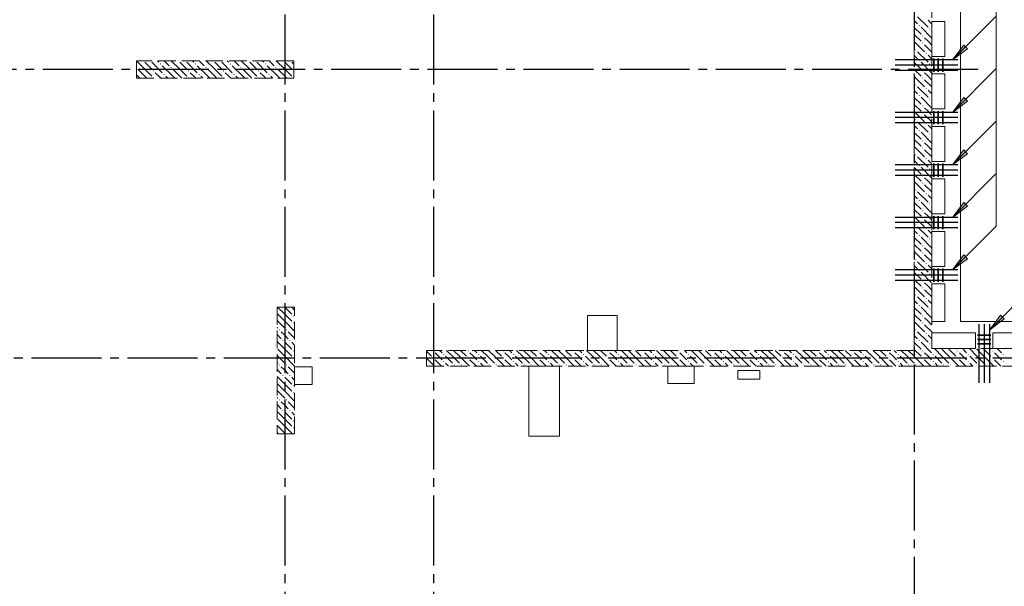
# Model space of a CAD drawing. Header units: millimetres. Extents: x 0 to 30608, y 0 to 42000.
# Tile 13 of 15: x 11589 to 22854, y 28863 to 35339. Entities that reach past the tile are written whole.
import ezdxf

# ---------------------------------------------------------------- set-up
doc = ezdxf.new("R2010")
doc.units = ezdxf.units.MM
doc.linetypes.add('______2', pattern=[270, 200, -70])
doc.linetypes.add('______5', pattern=[1100, 800, -100, 100, -100])
for name, color, linetype, lineweight in [('S1 Стержни арматуры фон', 7, 'Continuous', 25), ('ЖБ Пилон', 180, 'Continuous', 25), ('Оси', 40, '______5', 18), ('Позиционная метка номер позиции', 7, 'Continuous', 13), ('Ребро вкладыша арматура поперечная AW', 7, 'Continuous', 25)]:
    doc.layers.add(name, color=color, linetype=linetype, lineweight=lineweight)
doc.layers.add('ЖБ Перекрытие верхний уровень', color=7, linetype='Continuous', lineweight=25, true_color=0xe0e0ff)
doc.layers.add('ЖБ Стена верхний уровень', color=7, linetype='Continuous', lineweight=25, true_color=0x006e00)

msp = doc.modelspace()

# ---------------------------------------------------------------- hatches: boundary and pattern name
at = {"layer": 'ЖБ Пилон', "linetype": 'Continuous', "lineweight": 18, "transparency": 33554687}
for points in [[(13004, 34870), (13001, 34867), (12998, 34870)], [(13084, 34870), (13081, 34867), (13078, 34870)], [(13194, 34833), (13201, 34840), (13207, 34833), (13201, 34827)], [(13404, 34870), (13401, 34867), (13398, 34870)], [(13484, 34870), (13481, 34867), (13478, 34870)], [(13594, 34833), (13601, 34840), (13607, 34833), (13601, 34827)], [(13804, 34870), (13801, 34867), (13798, 34870)], [(13884, 34870), (13881, 34867), (13878, 34870)], [(13994, 34833), (14001, 34840), (14007, 34833), (14001, 34827)], [(14204, 34870), (14201, 34867), (14198, 34870)], [(14284, 34870), (14281, 34867), (14278, 34870)], [(14394, 34833), (14401, 34840), (14407, 34833), (14401, 34827)], [(14604, 34870), (14601, 34867), (14598, 34870)], [(14684, 34870), (14681, 34867), (14678, 34870)], [(12924, 34797), (12927, 34793), (12924, 34790)], [(13114, 34753), (13121, 34760), (13127, 34753), (13121, 34747)], [(13234, 34713), (13241, 34720), (13247, 34713), (13241, 34707)], [(13314, 34793), (13321, 34800), (13327, 34793), (13321, 34787)], [(13514, 34753), (13521, 34760), (13527, 34753), (13521, 34747)], [(13634, 34713), (13641, 34720), (13647, 34713), (13641, 34707)], [(13714, 34793), (13721, 34800), (13727, 34793), (13721, 34787)], [(13914, 34753), (13921, 34760), (13927, 34753), (13921, 34747)], [(14034, 34713), (14041, 34720), (14047, 34713), (14041, 34707)], [(14114, 34793), (14121, 34800), (14127, 34793), (14121, 34787)], [(14314, 34753), (14321, 34760), (14327, 34753), (14321, 34747)], [(14434, 34713), (14441, 34720), (14447, 34713), (14441, 34707)], [(14514, 34793), (14521, 34800), (14527, 34793), (14521, 34787)], [(14714, 34753), (14721, 34760), (14724, 34757), (14724, 34750), (14721, 34747)], [(13114, 34673), (13121, 34680), (13127, 34673), (13124, 34670), (13118, 34670)], [(13514, 34673), (13521, 34680), (13527, 34673), (13524, 34670), (13518, 34670)], [(13914, 34673), (13921, 34680), (13927, 34673), (13924, 34670), (13918, 34670)], [(14314, 34673), (14321, 34680), (14327, 34673), (14324, 34670), (14318, 34670)], [(14714, 34673), (14721, 34680), (14724, 34677), (14724, 34670), (14718, 34670)], [(14714, 31953), (14721, 31960), (14727, 31953), (14721, 31947)], [(14714, 31873), (14721, 31880), (14727, 31873), (14721, 31867)], [(14554, 31793), (14561, 31800), (14567, 31793), (14561, 31787)], [(14634, 31793), (14641, 31800), (14647, 31793), (14641, 31787)], [(14594, 31673), (14601, 31680), (14607, 31673), (14601, 31667)], [(14674, 31673), (14681, 31680), (14687, 31673), (14681, 31667)], [(14714, 31553), (14721, 31560), (14727, 31553), (14721, 31547)], [(14714, 31473), (14721, 31480), (14727, 31473), (14721, 31467)], [(14554, 31393), (14561, 31400), (14567, 31393), (14561, 31387)], [(14634, 31393), (14641, 31400), (14647, 31393), (14641, 31387)], [(14594, 31273), (14601, 31280), (14607, 31273), (14601, 31267)], [(14674, 31273), (14681, 31280), (14687, 31273), (14681, 31267)], [(14714, 31153), (14721, 31160), (14727, 31153), (14721, 31147)], [(14554, 30993), (14561, 31000), (14567, 30993), (14561, 30987)], [(14634, 30993), (14641, 31000), (14647, 30993), (14641, 30987)], [(14714, 31073), (14721, 31080), (14727, 31073), (14721, 31067)], [(14594, 30873), (14601, 30880), (14607, 30873), (14601, 30867)], [(14674, 30873), (14681, 30880), (14687, 30873), (14681, 30867)], [(14714, 30753), (14721, 30760), (14727, 30753), (14721, 30747)], [(14714, 30673), (14721, 30680), (14727, 30673), (14721, 30667)]]:
    msp.add_hatch(color=7, dxfattribs=at).paths.add_polyline_path(points, flags=16)
at = {"layer": 'ЖБ Стена верхний уровень', "linetype": 'Continuous', "lineweight": 18, "transparency": 33554687}
for points in [[(21874, 35273), (21881, 35280), (21887, 35273), (21881, 35267)], [(21914, 35153), (21921, 35160), (21927, 35153), (21921, 35147)], [(21994, 35233), (22001, 35240), (22007, 35233), (22001, 35227)], [(21914, 35073), (21921, 35080), (21927, 35073), (21921, 35067)], [(21834, 34993), (21841, 35000), (21847, 34993), (21841, 34987)], [(21954, 34953), (21961, 34960), (21967, 34953), (21961, 34947)], [(21874, 34873), (21881, 34880), (21887, 34873), (21881, 34867)], [(21994, 34833), (22001, 34840), (22007, 34833), (22001, 34827)], [(21914, 34753), (21921, 34760), (21927, 34753), (21921, 34747)], [(21834, 34593), (21841, 34600), (21847, 34593), (21841, 34587)], [(21914, 34673), (21921, 34680), (21927, 34673), (21921, 34667)], [(21874, 34473), (21881, 34480), (21887, 34473), (21881, 34467)], [(21954, 34553), (21961, 34560), (21967, 34553), (21961, 34547)], [(21914, 34353), (21921, 34360), (21927, 34353), (21921, 34347)], [(21994, 34433), (22001, 34440), (22007, 34433), (22001, 34427)], [(21914, 34273), (21921, 34280), (21927, 34273), (21921, 34267)], [(21834, 34193), (21841, 34200), (21847, 34193), (21841, 34187)], [(21954, 34153), (21961, 34160), (21967, 34153), (21961, 34147)], [(21874, 34073), (21881, 34080), (21887, 34073), (21881, 34067)], [(21994, 34033), (22001, 34040), (22007, 34033), (22001, 34027)], [(21914, 33953), (21921, 33960), (21927, 33953), (21921, 33947)], [(21834, 33793), (21841, 33800), (21847, 33793), (21841, 33787)], [(21914, 33873), (21921, 33880), (21927, 33873), (21921, 33867)], [(21954, 33753), (21961, 33760), (21967, 33753), (21961, 33747)], [(21874, 33673), (21881, 33680), (21887, 33673), (21881, 33667)], [(21994, 33633), (22001, 33640), (22007, 33633), (22001, 33627)], [(21914, 33553), (21921, 33560), (21927, 33553), (21921, 33547)], [(21914, 33473), (21921, 33480), (21927, 33473), (21921, 33467)], [(21834, 33393), (21841, 33400), (21847, 33393), (21841, 33387)], [(21954, 33353), (21961, 33360), (21967, 33353), (21961, 33347)], [(21874, 33273), (21881, 33280), (21887, 33273), (21881, 33267)], [(21994, 33233), (22001, 33240), (22007, 33233), (22001, 33227)], [(21914, 33153), (21921, 33160), (21927, 33153), (21921, 33147)], [(21914, 33073), (21921, 33080), (21927, 33073), (21921, 33067)], [(21834, 32993), (21841, 33000), (21847, 32993), (21841, 32987)], [(21954, 32953), (21961, 32960), (21967, 32953), (21961, 32947)], [(21874, 32873), (21881, 32880), (21887, 32873), (21881, 32867)], [(21994, 32833), (22001, 32840), (22007, 32833), (22001, 32827)], [(21914, 32753), (21921, 32760), (21927, 32753), (21921, 32747)], [(21914, 32673), (21921, 32680), (21927, 32673), (21921, 32667)], [(21834, 32593), (21841, 32600), (21847, 32593), (21841, 32587)], [(21954, 32553), (21961, 32560), (21967, 32553), (21961, 32547)], [(21874, 32473), (21881, 32480), (21887, 32473), (21881, 32467)], [(21914, 32353), (21921, 32360), (21927, 32353), (21921, 32347)], [(21994, 32433), (22001, 32440), (22007, 32433), (22001, 32427)], [(21914, 32273), (21921, 32280), (21927, 32273), (21921, 32267)], [(21834, 32193), (21841, 32200), (21847, 32193), (21841, 32187)], [(21954, 32153), (21961, 32160), (21967, 32153), (21961, 32147)], [(21874, 32073), (21881, 32080), (21887, 32073), (21881, 32067)], [(21994, 32033), (22001, 32040), (22007, 32033), (22001, 32027)], [(21914, 31953), (21921, 31960), (21927, 31953), (21921, 31947)], [(21914, 31873), (21921, 31880), (21927, 31873), (21921, 31867)], [(21834, 31793), (21841, 31800), (21847, 31793), (21841, 31787)], [(21874, 31673), (21881, 31680), (21887, 31673), (21881, 31667)], [(21954, 31753), (21961, 31760), (21967, 31753), (21961, 31747)], [(16314, 31553), (16321, 31560), (16327, 31553), (16321, 31547)], [(16714, 31553), (16721, 31560), (16727, 31553), (16721, 31547)], [(17114, 31553), (17121, 31560), (17127, 31553), (17121, 31547)], [(17514, 31553), (17521, 31560), (17527, 31553), (17521, 31547)], [(17914, 31553), (17921, 31560), (17927, 31553), (17921, 31547)], [(18314, 31553), (18321, 31560), (18327, 31553), (18321, 31547)], [(18714, 31553), (18721, 31560), (18727, 31553), (18721, 31547)], [(19114, 31553), (19121, 31560), (19127, 31553), (19121, 31547)], [(19514, 31553), (19521, 31560), (19527, 31553), (19521, 31547)], [(19914, 31553), (19921, 31560), (19927, 31553), (19921, 31547)], [(20314, 31553), (20321, 31560), (20327, 31553), (20321, 31547)], [(20714, 31553), (20721, 31560), (20727, 31553), (20721, 31547)], [(21114, 31553), (21121, 31560), (21127, 31553), (21121, 31547)], [(21514, 31553), (21521, 31560), (21527, 31553), (21521, 31547)], [(21914, 31553), (21921, 31560), (21927, 31553), (21921, 31547)], [(21994, 31633), (22001, 31640), (22007, 31633), (22001, 31627)], [(22314, 31553), (22321, 31560), (22327, 31553), (22321, 31547)], [(22714, 31553), (22721, 31560), (22727, 31553), (22721, 31547)], [(16314, 31473), (16321, 31480), (16327, 31473), (16321, 31467)], [(16434, 31513), (16441, 31520), (16447, 31513), (16441, 31507)], [(16434, 31433), (16441, 31440), (16447, 31433), (16441, 31427)], [(16714, 31473), (16721, 31480), (16727, 31473), (16721, 31467)], [(16834, 31513), (16841, 31520), (16847, 31513), (16841, 31507)], [(16834, 31433), (16841, 31440), (16847, 31433), (16841, 31427)], [(17114, 31473), (17121, 31480), (17127, 31473), (17121, 31467)], [(17234, 31513), (17241, 31520), (17247, 31513), (17241, 31507)], [(17234, 31433), (17241, 31440), (17247, 31433), (17241, 31427)], [(17514, 31473), (17521, 31480), (17527, 31473), (17521, 31467)], [(17634, 31513), (17641, 31520), (17647, 31513), (17641, 31507)], [(17634, 31433), (17641, 31440), (17647, 31433), (17641, 31427)], [(17914, 31473), (17921, 31480), (17927, 31473), (17921, 31467)], [(18034, 31513), (18041, 31520), (18047, 31513), (18041, 31507)], [(18034, 31433), (18041, 31440), (18047, 31433), (18041, 31427)], [(18314, 31473), (18321, 31480), (18327, 31473), (18321, 31467)], [(18434, 31513), (18441, 31520), (18447, 31513), (18441, 31507)], [(18434, 31433), (18441, 31440), (18447, 31433), (18441, 31427)], [(18714, 31473), (18721, 31480), (18727, 31473), (18721, 31467)], [(18834, 31513), (18841, 31520), (18847, 31513), (18841, 31507)], [(18834, 31433), (18841, 31440), (18847, 31433), (18841, 31427)], [(19114, 31473), (19121, 31480), (19127, 31473), (19121, 31467)], [(19234, 31513), (19241, 31520), (19247, 31513), (19241, 31507)], [(19234, 31433), (19241, 31440), (19247, 31433), (19241, 31427)], [(19514, 31473), (19521, 31480), (19527, 31473), (19521, 31467)], [(19634, 31513), (19641, 31520), (19647, 31513), (19641, 31507)], [(19634, 31433), (19641, 31440), (19647, 31433), (19641, 31427)], [(19914, 31473), (19921, 31480), (19927, 31473), (19921, 31467)], [(20034, 31513), (20041, 31520), (20047, 31513), (20041, 31507)], [(20034, 31433), (20041, 31440), (20047, 31433), (20041, 31427)], [(20314, 31473), (20321, 31480), (20327, 31473), (20321, 31467)], [(20434, 31513), (20441, 31520), (20447, 31513), (20441, 31507)], [(20434, 31433), (20441, 31440), (20447, 31433), (20441, 31427)], [(20714, 31473), (20721, 31480), (20727, 31473), (20721, 31467)], [(20834, 31513), (20841, 31520), (20847, 31513), (20841, 31507)], [(20834, 31433), (20841, 31440), (20847, 31433), (20841, 31427)], [(21114, 31473), (21121, 31480), (21127, 31473), (21121, 31467)], [(21234, 31513), (21241, 31520), (21247, 31513), (21241, 31507)], [(21234, 31433), (21241, 31440), (21247, 31433), (21241, 31427)], [(21514, 31473), (21521, 31480), (21527, 31473), (21521, 31467)], [(21634, 31513), (21641, 31520), (21647, 31513), (21641, 31507)], [(21634, 31433), (21641, 31440), (21647, 31433), (21641, 31427)], [(21914, 31473), (21921, 31480), (21927, 31473), (21921, 31467)], [(22034, 31513), (22041, 31520), (22047, 31513), (22041, 31507)], [(22034, 31433), (22041, 31440), (22047, 31433), (22041, 31427)], [(22314, 31473), (22321, 31480), (22327, 31473), (22321, 31467)], [(22434, 31513), (22441, 31520), (22447, 31513), (22441, 31507)], [(22434, 31433), (22441, 31440), (22447, 31433), (22441, 31427)], [(22714, 31473), (22721, 31480), (22727, 31473), (22721, 31467)], [(22834, 31513), (22841, 31520), (22847, 31513), (22841, 31507)], [(22834, 31433), (22841, 31440), (22847, 31433), (22841, 31427)], [(16244, 31397), (16247, 31393), (16244, 31390)], [(16554, 31393), (16561, 31400), (16567, 31393), (16561, 31387)], [(16634, 31393), (16641, 31400), (16647, 31393), (16641, 31387)], [(16954, 31393), (16961, 31400), (16967, 31393), (16961, 31387)], [(17034, 31393), (17041, 31400), (17047, 31393), (17041, 31387)], [(17354, 31393), (17361, 31400), (17367, 31393), (17361, 31387)], [(17434, 31393), (17441, 31400), (17447, 31393), (17441, 31387)], [(17754, 31393), (17761, 31400), (17767, 31393), (17761, 31387)], [(17834, 31393), (17841, 31400), (17847, 31393), (17841, 31387)], [(18154, 31393), (18161, 31400), (18167, 31393), (18161, 31387)], [(18234, 31393), (18241, 31400), (18247, 31393), (18241, 31387)], [(18554, 31393), (18561, 31400), (18567, 31393), (18561, 31387)], [(18634, 31393), (18641, 31400), (18647, 31393), (18641, 31387)], [(18954, 31393), (18961, 31400), (18967, 31393), (18961, 31387)], [(19034, 31393), (19041, 31400), (19047, 31393), (19041, 31387)], [(19354, 31393), (19361, 31400), (19367, 31393), (19361, 31387)], [(19434, 31393), (19441, 31400), (19447, 31393), (19441, 31387)], [(19754, 31393), (19761, 31400), (19767, 31393), (19761, 31387)], [(19834, 31393), (19841, 31400), (19847, 31393), (19841, 31387)], [(20154, 31393), (20161, 31400), (20167, 31393), (20161, 31387)], [(20234, 31393), (20241, 31400), (20247, 31393), (20241, 31387)], [(20554, 31393), (20561, 31400), (20567, 31393), (20561, 31387)], [(20634, 31393), (20641, 31400), (20647, 31393), (20641, 31387)], [(20954, 31393), (20961, 31400), (20967, 31393), (20961, 31387)], [(21034, 31393), (21041, 31400), (21047, 31393), (21041, 31387)], [(21354, 31393), (21361, 31400), (21367, 31393), (21361, 31387)], [(21434, 31393), (21441, 31400), (21447, 31393), (21441, 31387)], [(21754, 31393), (21761, 31400), (21767, 31393), (21761, 31387)], [(21834, 31393), (21841, 31400), (21847, 31393), (21841, 31387)], [(22154, 31393), (22161, 31400), (22167, 31393), (22161, 31387)], [(22234, 31393), (22241, 31400), (22247, 31393), (22241, 31387)], [(22554, 31393), (22561, 31400), (22567, 31393), (22561, 31387)], [(22634, 31393), (22641, 31400), (22647, 31393), (22641, 31387)]]:
    msp.add_hatch(color=7, dxfattribs=at).paths.add_polyline_path(points, flags=16)
at = {"layer": 'Позиционная метка номер позиции', "linetype": 'Continuous', "lineweight": 13, "transparency": 33554687}
for points in [[(22431, 35007), (22262, 34880), (22389, 35050)], [(22431, 34407), (22262, 34280), (22389, 34450)], [(22431, 33807), (22262, 33680), (22389, 33850)], [(22431, 33207), (22262, 33080), (22389, 33250)], [(22431, 32607), (22262, 32480), (22389, 32650)], [(22431, 32607), (22262, 32480), (22389, 32650)], [(22854, 31919), (22684, 31792), (22811, 31962)]]:
    msp.add_hatch(color=7, dxfattribs=at).paths.add_polyline_path(points, flags=16)

# ---------------------------------------------------------------- linework, layer by layer
at = {"layer": 'S1 Стержни арматуры фон', "color": 7, "linetype": 'Continuous', "lineweight": 25, "transparency": 33554687}
for p, q in [((22324, 34880), (21604, 34880)), ((22324, 34820), (21604, 34820)), ((22324, 34760), (21604, 34760)), ((22324, 34280), (21604, 34280)), ((22324, 34220), (21604, 34220)), ((22324, 34160), (21604, 34160)), ((22324, 33680), (21604, 33680)), ((22324, 33620), (21604, 33620)), ((22324, 33560), (21604, 33560)), ((22324, 33080), (21604, 33080)), ((22324, 33020), (21604, 33020)), ((22324, 32960), (21604, 32960)), ((22324, 32480), (21604, 32480)), ((22324, 32420), (21604, 32420)), ((22324, 32360), (21604, 32360)), ((22564, 31860), (22564, 31188)), ((22624, 31860), (22624, 31188)), ((22684, 31860), (22684, 31188))]:
    msp.add_line(p, q, dxfattribs=at)
at = {"layer": 'ЖБ Перекрытие верхний уровень', "color": 7, "linetype": 'Continuous', "lineweight": 18, "transparency": 33554687}
for p, q in [((22354, 31890), (22354, 38500)), ((22024, 34920), (22024, 35320)), ((22024, 35320), (22174, 35320)), ((22174, 35320), (22174, 34920)), ((22174, 34920), (22024, 34920)), ((22024, 34720), (22174, 34720)), ((22024, 34320), (22024, 34720)), ((22174, 34720), (22174, 34320)), ((22174, 34320), (22024, 34320)), ((22024, 33720), (22024, 34120)), ((22024, 34120), (22174, 34120)), ((22174, 34120), (22174, 33720)), ((22174, 33720), (22024, 33720)), ((22024, 33520), (22174, 33520)), ((22024, 33120), (22024, 33520)), ((22174, 33520), (22174, 33120)), ((22174, 33120), (22024, 33120)), ((22024, 32520), (22024, 32920)), ((22024, 32920), (22174, 32920)), ((22174, 32920), (22174, 32520)), ((22174, 32520), (22024, 32520)), ((22024, 32320), (22174, 32320)), ((22024, 31890), (22024, 32320)), ((22174, 32320), (22174, 31890)), ((18424, 31960), (18084, 31960)), ((18084, 31960), (18084, 31560)), ((18424, 31560), (18424, 31960)), ((22174, 31890), (22024, 31890)), ((26324, 31890), (22354, 31890)), ((22024, 31760), (22524, 31760)), ((22024, 31580), (22024, 31760)), ((22524, 31760), (22524, 31580)), ((22724, 31580), (22724, 31760)), ((22724, 31760), (23224, 31760)), ((18084, 31560), (18424, 31560)), ((22524, 31580), (22024, 31580)), ((23224, 31580), (22724, 31580)), ((14934, 31370), (14734, 31370)), ((14734, 31370), (14734, 31170)), ((14934, 31170), (14934, 31370)), ((17764, 31380), (17414, 31380)), ((17414, 31380), (17414, 30580)), ((17764, 30580), (17764, 31380)), ((19304, 31380), (19004, 31380)), ((19004, 31380), (19004, 31180)), ((19304, 31180), (19304, 31380)), ((20057, 31330), (19807, 31330)), ((19807, 31330), (19807, 31230)), ((20057, 31230), (20057, 31330)), ((19807, 31230), (20057, 31230)), ((14734, 31170), (14934, 31170)), ((19004, 31180), (19304, 31180)), ((17414, 30580), (17764, 30580))]:
    msp.add_line(p, q, dxfattribs=at)
at = {"layer": 'ЖБ Пилон', "color": 253, "linetype": '______2', "lineweight": 13, "true_color": 0xa0a0a0, "transparency": 33554687}
for p, q in [((14724, 34870), (12924, 34870)), ((12924, 34870), (12924, 34670)), ((14724, 34670), (14724, 34870)), ((12924, 34670), (14724, 34670)), ((14534, 32055), (14534, 30605)), ((14734, 32055), (14534, 32055)), ((14734, 30605), (14734, 32055)), ((14534, 30605), (14734, 30605))]:
    msp.add_line(p, q, dxfattribs=at)
at = {"layer": 'ЖБ Пилон', "color": 9, "linetype": 'Continuous', "lineweight": 18, "true_color": 0xc7c7c7, "transparency": 33554687}
for p, q in [((13021, 34773), (12924, 34870)), ((13021, 34853), (13101, 34773)), ((13101, 34853), (13221, 34733)), ((13164, 34870), (13181, 34853)), ((13341, 34693), (13221, 34813)), ((13244, 34870), (13301, 34813)), ((13421, 34773), (13324, 34870)), ((13421, 34853), (13501, 34773)), ((13501, 34853), (13621, 34733)), ((13564, 34870), (13581, 34853)), ((13741, 34693), (13621, 34813)), ((13644, 34870), (13701, 34813)), ((13821, 34773), (13724, 34870)), ((13821, 34853), (13901, 34773)), ((13901, 34853), (14021, 34733)), ((13964, 34870), (13981, 34853)), ((14141, 34693), (14021, 34813)), ((14044, 34870), (14101, 34813)), ((14221, 34773), (14124, 34870)), ((14221, 34853), (14301, 34773)), ((14301, 34853), (14421, 34733)), ((14364, 34870), (14381, 34853)), ((14541, 34693), (14421, 34813)), ((14444, 34870), (14501, 34813)), ((14621, 34773), (14524, 34870)), ((14621, 34853), (14701, 34773)), ((14701, 34853), (14724, 34830)), ((12941, 34693), (12924, 34710)), ((12941, 34773), (13021, 34693)), ((13021, 34773), (13101, 34693)), ((13181, 34693), (13141, 34733)), ((13341, 34773), (13421, 34693)), ((13421, 34773), (13501, 34693)), ((13581, 34693), (13541, 34733)), ((13741, 34773), (13821, 34693)), ((13821, 34773), (13901, 34693)), ((13981, 34693), (13941, 34733)), ((14141, 34773), (14221, 34693)), ((14221, 34773), (14301, 34693)), ((14381, 34693), (14341, 34733)), ((14541, 34773), (14621, 34693)), ((14621, 34773), (14701, 34693)), ((12941, 34693), (12964, 34670)), ((13021, 34693), (13044, 34670)), ((13204, 34670), (13181, 34693)), ((13261, 34693), (13284, 34670)), ((13341, 34693), (13364, 34670)), ((13421, 34693), (13444, 34670)), ((13604, 34670), (13581, 34693)), ((13661, 34693), (13684, 34670)), ((13741, 34693), (13764, 34670)), ((13821, 34693), (13844, 34670)), ((14004, 34670), (13981, 34693)), ((14061, 34693), (14084, 34670)), ((14141, 34693), (14164, 34670)), ((14221, 34693), (14244, 34670)), ((14404, 34670), (14381, 34693)), ((14461, 34693), (14484, 34670)), ((14541, 34693), (14564, 34670)), ((14621, 34693), (14644, 34670)), ((14621, 31973), (14539, 32055)), ((14621, 32053), (14701, 31973)), ((14701, 32053), (14734, 32020)), ((14541, 31893), (14534, 31900)), ((14541, 31973), (14621, 31893)), ((14541, 31893), (14621, 31813)), ((14621, 31973), (14701, 31893)), ((14621, 31893), (14734, 31780)), ((14534, 31820), (14541, 31813)), ((14621, 31733), (14581, 31773)), ((14661, 31773), (14734, 31700)), ((14534, 31740), (14581, 31693)), ((14621, 31573), (14534, 31660)), ((14661, 31693), (14621, 31733)), ((14541, 31573), (14621, 31493)), ((14621, 31653), (14701, 31573)), ((14621, 31573), (14701, 31493)), ((14701, 31653), (14734, 31620)), ((14541, 31493), (14534, 31500)), ((14541, 31493), (14621, 31413)), ((14621, 31493), (14734, 31380)), ((14534, 31420), (14541, 31413)), ((14534, 31340), (14581, 31293)), ((14621, 31333), (14581, 31373)), ((14661, 31293), (14621, 31333)), ((14661, 31373), (14734, 31300)), ((14621, 31173), (14534, 31260)), ((14621, 31253), (14701, 31173)), ((14701, 31253), (14734, 31220)), ((14541, 31093), (14534, 31100)), ((14541, 31173), (14621, 31093)), ((14541, 31093), (14621, 31013)), ((14621, 31173), (14701, 31093)), ((14621, 31093), (14734, 30980)), ((14534, 31020), (14541, 31013)), ((14534, 30940), (14581, 30893)), ((14621, 30933), (14581, 30973)), ((14661, 30893), (14621, 30933)), ((14661, 30973), (14734, 30900)), ((14621, 30773), (14534, 30860)), ((14541, 30773), (14621, 30693)), ((14621, 30853), (14701, 30773)), ((14621, 30773), (14701, 30693)), ((14701, 30853), (14734, 30820)), ((14541, 30693), (14534, 30700)), ((14541, 30693), (14621, 30613)), ((14621, 30693), (14709, 30605)), ((14534, 30620), (14541, 30613))]:
    msp.add_line(p, q, dxfattribs=at)
at = {"layer": 'ЖБ Стена верхний уровень', "color": 251, "linetype": '______2', "lineweight": 13, "true_color": 0x656565, "transparency": 33554687}
for p, q in [((21824, 37970), (21824, 31560)), ((22024, 31580), (22024, 37970)), ((21824, 31560), (16244, 31560)), ((16244, 31560), (16244, 31380)), ((23864, 31580), (22024, 31580)), ((16244, 31380), (21824, 31380)), ((21824, 31380), (22024, 31380)), ((22024, 31380), (23664, 31380))]:
    msp.add_line(p, q, dxfattribs=at)
at = {"layer": 'ЖБ Стена верхний уровень', "color": 9, "linetype": 'Continuous', "lineweight": 18, "true_color": 0xc7c7c7, "transparency": 33554687}
for p, q in [((21861, 35373), (21981, 35253)), ((21861, 35293), (21824, 35330)), ((21981, 35333), (22024, 35290)), ((21824, 35250), (21901, 35173)), ((21824, 35170), (21901, 35093)), ((21901, 35253), (22021, 35133)), ((22024, 35210), (22021, 35213)), ((21824, 35090), (21941, 34973)), ((21981, 35093), (21941, 35133)), ((21941, 35053), (22024, 34970)), ((22021, 35053), (21981, 35093)), ((21861, 34893), (21824, 34930)), ((21861, 34973), (21981, 34853)), ((21981, 34933), (22024, 34890)), ((21824, 34850), (21901, 34773)), ((21901, 34853), (22021, 34733)), ((22024, 34810), (22021, 34813)), ((21824, 34770), (21901, 34693)), ((21981, 34693), (21941, 34733)), ((21824, 34690), (21941, 34573)), ((21941, 34653), (22024, 34570)), ((22021, 34653), (21981, 34693)), ((21861, 34493), (21824, 34530)), ((21861, 34573), (21981, 34453)), ((21981, 34533), (22024, 34490)), ((21824, 34450), (21901, 34373)), ((21824, 34370), (21901, 34293)), ((21901, 34453), (22021, 34333)), ((22024, 34410), (22021, 34413)), ((21824, 34290), (21941, 34173)), ((21981, 34293), (21941, 34333)), ((21941, 34253), (22024, 34170)), ((22021, 34253), (21981, 34293)), ((21861, 34173), (21981, 34053)), ((21981, 34133), (22024, 34090)), ((21861, 34093), (21824, 34130)), ((21824, 34050), (21901, 33973)), ((21901, 34053), (22021, 33933)), ((21824, 33970), (21901, 33893)), ((21981, 33893), (21941, 33933)), ((22024, 34010), (22021, 34013)), ((21824, 33890), (21941, 33773)), ((21941, 33853), (22024, 33770)), ((22021, 33853), (21981, 33893)), ((21861, 33693), (21824, 33730)), ((21861, 33773), (21981, 33653)), ((21981, 33733), (22024, 33690)), ((21824, 33650), (21901, 33573)), ((21824, 33570), (21901, 33493)), ((21901, 33653), (22021, 33533)), ((22024, 33610), (22021, 33613)), ((21824, 33490), (21941, 33373)), ((21981, 33493), (21941, 33533)), ((22021, 33453), (21981, 33493)), ((21861, 33373), (21981, 33253)), ((21941, 33453), (22024, 33370)), ((21861, 33293), (21824, 33330)), ((21824, 33250), (21901, 33173)), ((21901, 33253), (22021, 33133)), ((21981, 33333), (22024, 33290)), ((21824, 33170), (21901, 33093)), ((21981, 33093), (21941, 33133)), ((22024, 33210), (22021, 33213)), ((21824, 33090), (21941, 32973)), ((21941, 33053), (22024, 32970)), ((22021, 33053), (21981, 33093)), ((21861, 32893), (21824, 32930)), ((21861, 32973), (21981, 32853)), ((21981, 32933), (22024, 32890)), ((21824, 32850), (21901, 32773)), ((21901, 32853), (22021, 32733)), ((22024, 32810), (22021, 32813)), ((21824, 32770), (21901, 32693)), ((21824, 32690), (21941, 32573)), ((21981, 32693), (21941, 32733)), ((22021, 32653), (21981, 32693)), ((21861, 32573), (21981, 32453)), ((21941, 32653), (22024, 32570)), ((21861, 32493), (21824, 32530)), ((21824, 32450), (21901, 32373)), ((21901, 32453), (22021, 32333)), ((21981, 32533), (22024, 32490)), ((21824, 32370), (21901, 32293)), ((21981, 32293), (21941, 32333)), ((22024, 32410), (22021, 32413)), ((21824, 32290), (21941, 32173)), ((21941, 32253), (22024, 32170)), ((22021, 32253), (21981, 32293)), ((21861, 32093), (21824, 32130)), ((21861, 32173), (21981, 32053)), ((21981, 32133), (22024, 32090)), ((21824, 32050), (21901, 31973)), ((21901, 32053), (22021, 31933)), ((22024, 32010), (22021, 32013)), ((21824, 31970), (21901, 31893)), ((21824, 31890), (21941, 31773)), ((21981, 31893), (21941, 31933)), ((22021, 31853), (21981, 31893)), ((21861, 31773), (21981, 31653)), ((21941, 31853), (22024, 31770)), ((21861, 31693), (21824, 31730)), ((21981, 31733), (22024, 31690)), ((16244, 31550), (16301, 31493)), ((16394, 31560), (16421, 31533)), ((16541, 31493), (16474, 31560)), ((16554, 31560), (16621, 31493)), ((16634, 31560), (16701, 31493)), ((16794, 31560), (16821, 31533)), ((16941, 31493), (16874, 31560)), ((16954, 31560), (17021, 31493)), ((17034, 31560), (17101, 31493)), ((17194, 31560), (17221, 31533)), ((17341, 31493), (17274, 31560)), ((17354, 31560), (17421, 31493)), ((17434, 31560), (17501, 31493)), ((17594, 31560), (17621, 31533)), ((17741, 31493), (17674, 31560)), ((17754, 31560), (17821, 31493)), ((17834, 31560), (17901, 31493)), ((17994, 31560), (18021, 31533)), ((18141, 31493), (18074, 31560)), ((18154, 31560), (18221, 31493)), ((18234, 31560), (18301, 31493)), ((18394, 31560), (18421, 31533)), ((18541, 31493), (18474, 31560)), ((18554, 31560), (18621, 31493)), ((18634, 31560), (18701, 31493)), ((18794, 31560), (18821, 31533)), ((18941, 31493), (18874, 31560)), ((18954, 31560), (19021, 31493)), ((19034, 31560), (19101, 31493)), ((19194, 31560), (19221, 31533)), ((19341, 31493), (19274, 31560)), ((19354, 31560), (19421, 31493)), ((19434, 31560), (19501, 31493)), ((19594, 31560), (19621, 31533)), ((19741, 31493), (19674, 31560)), ((19754, 31560), (19821, 31493)), ((19834, 31560), (19901, 31493)), ((19994, 31560), (20021, 31533)), ((20141, 31493), (20074, 31560)), ((20154, 31560), (20221, 31493)), ((20234, 31560), (20301, 31493)), ((20394, 31560), (20421, 31533)), ((20541, 31493), (20474, 31560)), ((20554, 31560), (20621, 31493)), ((20634, 31560), (20701, 31493)), ((20794, 31560), (20821, 31533)), ((20941, 31493), (20874, 31560)), ((20954, 31560), (21021, 31493)), ((21034, 31560), (21101, 31493)), ((21194, 31560), (21221, 31533)), ((21341, 31493), (21274, 31560)), ((21354, 31560), (21421, 31493)), ((21434, 31560), (21501, 31493)), ((21594, 31560), (21621, 31533)), ((21741, 31493), (21674, 31560)), ((21754, 31560), (21821, 31493)), ((21824, 31650), (21901, 31573)), ((21824, 31570), (21901, 31493)), ((21901, 31653), (22021, 31533)), ((22024, 31610), (22021, 31613)), ((22141, 31493), (22054, 31580)), ((22141, 31573), (22221, 31493)), ((22221, 31573), (22214, 31580)), ((22221, 31573), (22301, 31493)), ((22294, 31580), (22301, 31573)), ((22374, 31580), (22421, 31533)), ((22541, 31493), (22454, 31580)), ((22541, 31573), (22621, 31493)), ((22621, 31573), (22614, 31580)), ((22621, 31573), (22701, 31493)), ((22694, 31580), (22701, 31573)), ((22774, 31580), (22821, 31533)), ((16244, 31470), (16334, 31380)), ((16381, 31493), (16341, 31533)), ((16341, 31453), (16414, 31380)), ((16421, 31453), (16381, 31493)), ((16461, 31493), (16541, 31413)), ((16541, 31493), (16621, 31413)), ((16621, 31493), (16734, 31380)), ((16781, 31493), (16741, 31533)), ((16741, 31453), (16814, 31380)), ((16821, 31453), (16781, 31493)), ((16861, 31493), (16941, 31413)), ((16941, 31493), (17021, 31413)), ((17021, 31493), (17134, 31380)), ((17181, 31493), (17141, 31533)), ((17141, 31453), (17214, 31380)), ((17221, 31453), (17181, 31493)), ((17261, 31493), (17341, 31413)), ((17341, 31493), (17421, 31413)), ((17421, 31493), (17534, 31380)), ((17581, 31493), (17541, 31533)), ((17541, 31453), (17614, 31380)), ((17621, 31453), (17581, 31493)), ((17661, 31493), (17741, 31413)), ((17741, 31493), (17821, 31413)), ((17821, 31493), (17934, 31380)), ((17981, 31493), (17941, 31533)), ((17941, 31453), (18014, 31380)), ((18021, 31453), (17981, 31493)), ((18061, 31493), (18141, 31413)), ((18141, 31493), (18221, 31413)), ((18221, 31493), (18334, 31380)), ((18381, 31493), (18341, 31533)), ((18341, 31453), (18414, 31380)), ((18421, 31453), (18381, 31493)), ((18461, 31493), (18541, 31413)), ((18541, 31493), (18621, 31413)), ((18621, 31493), (18734, 31380)), ((18781, 31493), (18741, 31533)), ((18741, 31453), (18814, 31380)), ((18821, 31453), (18781, 31493)), ((18861, 31493), (18941, 31413)), ((18941, 31493), (19021, 31413)), ((19021, 31493), (19134, 31380)), ((19181, 31493), (19141, 31533)), ((19141, 31453), (19214, 31380)), ((19221, 31453), (19181, 31493)), ((19261, 31493), (19341, 31413)), ((19341, 31493), (19421, 31413)), ((19421, 31493), (19534, 31380)), ((19581, 31493), (19541, 31533)), ((19541, 31453), (19614, 31380)), ((19621, 31453), (19581, 31493)), ((19661, 31493), (19741, 31413)), ((19741, 31493), (19821, 31413)), ((19821, 31493), (19934, 31380)), ((19981, 31493), (19941, 31533)), ((19941, 31453), (20014, 31380)), ((20021, 31453), (19981, 31493)), ((20061, 31493), (20141, 31413)), ((20141, 31493), (20221, 31413)), ((20221, 31493), (20334, 31380)), ((20381, 31493), (20341, 31533)), ((20341, 31453), (20414, 31380)), ((20421, 31453), (20381, 31493)), ((20461, 31493), (20541, 31413)), ((20541, 31493), (20621, 31413)), ((20621, 31493), (20734, 31380)), ((20781, 31493), (20741, 31533)), ((20741, 31453), (20814, 31380)), ((20821, 31453), (20781, 31493)), ((20861, 31493), (20941, 31413)), ((20941, 31493), (21021, 31413)), ((21021, 31493), (21134, 31380)), ((21181, 31493), (21141, 31533)), ((21141, 31453), (21214, 31380)), ((21221, 31453), (21181, 31493)), ((21261, 31493), (21341, 31413)), ((21341, 31493), (21421, 31413)), ((21421, 31493), (21534, 31380)), ((21581, 31493), (21541, 31533)), ((21541, 31453), (21614, 31380)), ((21621, 31453), (21581, 31493)), ((21661, 31493), (21741, 31413)), ((21741, 31493), (21821, 31413)), ((21821, 31493), (21824, 31490)), ((21824, 31490), (21934, 31380)), ((21981, 31493), (21941, 31533)), ((21941, 31453), (22014, 31380)), ((22021, 31453), (21981, 31493)), ((22061, 31493), (22141, 31413)), ((22141, 31493), (22221, 31413)), ((22221, 31493), (22334, 31380)), ((22381, 31493), (22341, 31533)), ((22341, 31453), (22414, 31380)), ((22421, 31453), (22381, 31493)), ((22461, 31493), (22541, 31413)), ((22541, 31493), (22621, 31413)), ((22621, 31493), (22734, 31380)), ((22781, 31493), (22741, 31533)), ((22741, 31453), (22814, 31380)), ((22821, 31453), (22781, 31493)), ((16461, 31413), (16494, 31380)), ((16861, 31413), (16894, 31380)), ((17261, 31413), (17294, 31380)), ((17661, 31413), (17694, 31380)), ((18061, 31413), (18094, 31380)), ((18461, 31413), (18494, 31380)), ((18861, 31413), (18894, 31380)), ((19261, 31413), (19294, 31380)), ((19661, 31413), (19694, 31380)), ((20061, 31413), (20094, 31380)), ((20461, 31413), (20494, 31380)), ((20861, 31413), (20894, 31380)), ((21261, 31413), (21294, 31380)), ((21661, 31413), (21694, 31380)), ((22061, 31413), (22094, 31380)), ((22461, 31413), (22494, 31380))]:
    msp.add_line(p, q, dxfattribs=at)
at = {"layer": 'Оси', "color": 8, "linetype": '______5', "lineweight": -3, "transparency": 33554687}
for p, q in [((21824, 39100), (21824, 14930)), ((14624, 38700), (14624, 14930)), ((16324, 38700), (16324, 14930)), ((22554, 34770), (4600, 34770)), ((26824, 31470), (4600, 31470))]:
    msp.add_line(p, q, dxfattribs=at)
at = {"layer": 'Позиционная метка номер позиции', "color": 7, "linetype": 'Continuous', "lineweight": 13, "transparency": 33554687}
for p, q in [((22262, 34880), (22762, 35380)), ((22262, 34880), (22389, 35050)), ((22389, 35050), (22431, 35007)), ((22410, 35028), (22421, 35039)), ((22431, 35007), (22262, 34880)), ((22262, 34880), (22262, 34880)), ((22262, 34880), (22262, 34880)), ((22262, 34880), (22262, 34880)), ((22262, 34280), (22762, 34780)), ((22262, 34280), (22389, 34450)), ((22431, 34407), (22262, 34280)), ((22389, 34450), (22431, 34407)), ((22410, 34428), (22421, 34439)), ((22262, 34280), (22262, 34280)), ((22262, 34280), (22262, 34280)), ((22262, 34280), (22262, 34280)), ((22262, 33680), (22762, 34180)), ((22262, 33680), (22389, 33850)), ((22431, 33807), (22262, 33680)), ((22389, 33850), (22431, 33807)), ((22410, 33828), (22421, 33839)), ((22262, 33680), (22262, 33680)), ((22262, 33680), (22262, 33680)), ((22262, 33680), (22262, 33680)), ((22262, 33080), (22762, 33580)), ((22262, 33080), (22389, 33250)), ((22389, 33250), (22431, 33207)), ((22410, 33228), (22421, 33239)), ((22431, 33207), (22262, 33080)), ((22262, 33080), (22262, 33080)), ((22262, 33080), (22262, 33080)), ((22262, 33080), (22262, 33080)), ((22262, 32480), (22762, 32980)), ((22262, 32480), (22389, 32650)), ((22262, 32480), (22389, 32650)), ((22431, 32607), (22262, 32480)), ((22431, 32607), (22262, 32480)), ((22389, 32650), (22431, 32607)), ((22389, 32650), (22431, 32607)), ((22410, 32628), (22421, 32639)), ((22410, 32628), (22421, 32639)), ((22262, 32480), (22262, 32480)), ((22262, 32480), (22262, 32480)), ((22262, 32480), (22262, 32480)), ((22262, 32480), (22262, 32480)), ((22262, 32480), (22262, 32480)), ((22262, 32480), (22262, 32480)), ((22684, 31792), (22811, 31962)), ((22854, 31919), (22684, 31792)), ((22811, 31962), (22854, 31919)), ((22832, 31940), (22843, 31951)), ((22684, 31792), (22684, 31792)), ((22684, 31792), (22684, 31792)), ((22684, 31792), (22684, 31792))]:
    msp.add_line(p, q, dxfattribs=at)
for points in [[(22262, 32480), (22762, 32980), (22762, 38897), (23562, 38897)], [(22684, 31792), (23184, 32292), (23984, 32292)]]:
    msp.add_lwpolyline(points, dxfattribs=at)
at = {"layer": 'Ребро вкладыша арматура поперечная AW', "color": 7, "linetype": 'Continuous', "lineweight": 35, "transparency": 33554687}
for p, q in [((22049, 34745), (22049, 34895)), ((22099, 34745), (22099, 34895)), ((22149, 34745), (22149, 34895)), ((22049, 34145), (22049, 34295)), ((22099, 34145), (22099, 34295)), ((22149, 34145), (22149, 34295)), ((22049, 33545), (22049, 33695)), ((22099, 33545), (22099, 33695)), ((22149, 33545), (22149, 33695)), ((22049, 32945), (22049, 33095)), ((22099, 32945), (22099, 33095)), ((22149, 32945), (22149, 33095)), ((22049, 32345), (22049, 32495)), ((22099, 32345), (22099, 32495)), ((22149, 32345), (22149, 32495)), ((22699, 31735), (22549, 31735)), ((22699, 31685), (22549, 31685)), ((22699, 31635), (22549, 31635))]:
    msp.add_line(p, q, dxfattribs=at)

doc.saveas('drawing.dxf')
